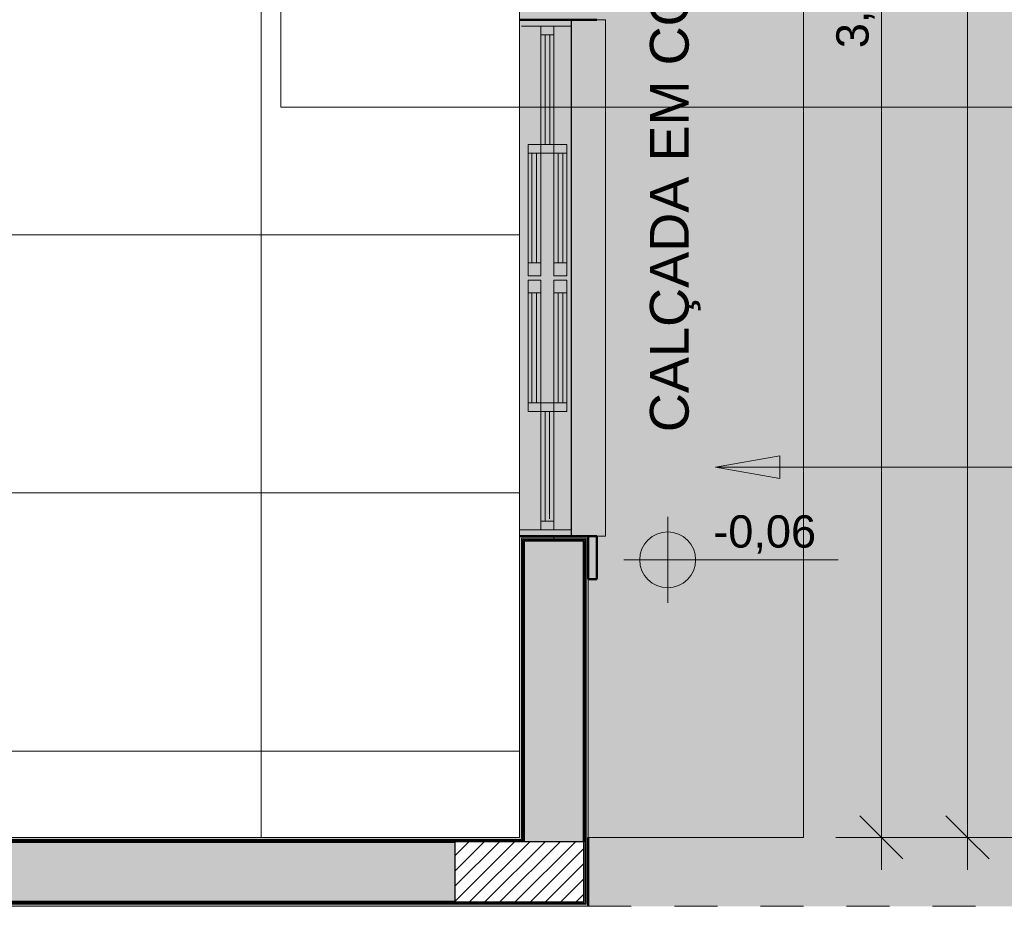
# Model space of a CAD drawing. Header units: metres. Extents: x -14 to 9.7, y -18.2 to 3.
# Tile 17 of 30: x -0.8 to 1.5, y -18.2 to -16.2. Entities that reach past the tile are written whole.
import ezdxf

# ---------------------------------------------------------------- set-up
doc = ezdxf.new("R2010")
doc.units = ezdxf.units.M
doc.linetypes.add('Projeção', pattern=[0.003969, 0.002381, -0.001587])
for name, color, linetype, lineweight in [('A-ANNO-DIMS', 7, 'Continuous', 9), ('A-ANNO-DIMS-50', 7, 'Continuous', 9), ('A-DETL-GENF', 7, 'Continuous', 5), ('A-FLOR-PATT', 7, 'Continuous', 5), ('A-GLAZ', 7, 'Continuous', 5), ('A-WALL', 7, 'Continuous', 5), ('A-WALL-PATT', 7, 'Continuous', 50), ('G-ANNO-DIMS', 7, 'Continuous', 9), ('G-ANNO-TEXT', 7, 'Continuous', 9), ('I-WALL', 7, 'Continuous', 5)]:
    doc.layers.add(name, color=color, linetype=linetype, lineweight=lineweight)
doc.layers.add('A-DETL', color=7, linetype='Continuous', lineweight=5, true_color=0x00a600)
doc.styles.add('Arial', font='arial.ttf', dxfattribs={"height": 0.075})
doc.styles.add('Arial_3', font='arial.ttf', dxfattribs={"height": 0.09})
doc.dimstyles.new('Com_linha__ref__contínua__-_Cor_Vermelha_Arial_1_5mm', dxfattribs={"dimscale": 0.3048, "dimtxt": 0.076519, "dimasz": 0.328084, "dimexe": 0.246063, "dimexo": 0.246063, "dimgap": 0.024606, "dimtad": 1, "dimrnd": 0.01, "dimzin": 0, "dimdsep": 46, "dimtxsty": 'Arial', "dimblk1": 'OBLIQUE', "dimblk2": 'OBLIQUE', "dimsah": 1, "dimcen": 0.09, "dimdle": 0.246063, "dimazin": 0, "dimtfac": 1, "dimtdec": 4, "dimtix": 1, "dimtmove": 0, "dimatfit": 3, "dimfxl": 1, "dimtvp": 1, "dimtolj": 1, "dimtzin": 0, "dimarcsym": 2})

# ---------------------------------------------------------------- blocks, each defined once
blk = doc.blocks.new('JANELA DE CORRE_-PAG_ PISO2')
at = {"layer": 'A-GLAZ', "true_color": 0xfffffe}
h = blk.add_hatch(color=7, dxfattribs=at)
h.paths.add_polyline_path([(0.6, 0.04), (-0.6, 0.04), (-0.6, -0.08), (0.6, -0.08)])
h.paths.add_polyline_path([(0.31, -0.06), (0.005, -0.06), (0.005, -0.03), (0.31, -0.03)])
h.paths.add_polyline_path([(-0.005, -0.06), (-0.31, -0.06), (-0.31, -0.03), (-0.005, -0.03)])
at = {"layer": 'A-GLAZ', "lineweight": 15}
for p, q in [((-0.6, 0.04), (-0.6, -0.08)), ((-0.585, 0.04), (-0.585, -0.075)), ((-0.31, 0), (-0.31, 0.03)), ((-0.31, 0.03), (-0.005, 0.03)), ((-0.29, 0.03), (-0.29, 0)), ((-0.035, 0.03), (-0.035, 0)), ((-0.005, 0.03), (-0.005, 0)), ((0.005, 0), (0.005, 0.03)), ((0.005, 0.03), (0.31, 0.03)), ((0.035, 0.03), (0.035, 0)), ((0.29, 0.03), (0.29, 0)), ((0.31, 0.03), (0.31, 0)), ((0.585, 0.04), (0.585, -0.08)), ((0.6, 0.04), (0.6, -0.08)), ((-0.29, 0.021), (-0.035, 0.021)), ((-0.035, 0.01), (-0.29, 0.01)), ((0.035, 0.021), (0.29, 0.021)), ((0.29, 0.01), (0.035, 0.01)), ((-0.585, 0), (-0.31, 0)), ((-0.565, 0), (-0.565, -0.03)), ((-0.565, -0.009), (-0.31, -0.009)), ((-0.31, -0.02), (-0.565, -0.02)), ((-0.31, 0), (-0.31, -0.03)), ((-0.005, 0), (-0.31, 0)), ((-0.29, 0), (-0.29, -0.03)), ((0.31, 0), (0.005, 0)), ((0.29, -0.03), (0.29, 0)), ((0.31, 0), (0.31, -0.03)), ((0.31, 0), (0.585, 0)), ((0.56, -0.01), (0.31, -0.01)), ((0.31, -0.02), (0.565, -0.02)), ((0.565, 0), (0.565, -0.03)), ((-0.31, -0.03), (-0.585, -0.03)), ((0.585, -0.03), (0.31, -0.03))]:
    blk.add_line(p, q, dxfattribs=at)
at = {"layer": 'A-GLAZ'}
for p, q in [((-0.6, -0.08), (-0.6, 0.04)), ((0.6, 0.04), (0.6, -0.08)), ((0.6, -0.08), (-0.6, -0.08))]:
    blk.add_line(p, q, dxfattribs=at)
blk = doc.blocks.new('Paredes 1 - Paredes 1-2288142-PAG_ PISO')
at = {"layer": 'A-WALL', "lineweight": 50, "true_color": 0x808080}
h = blk.add_hatch(color=8, dxfattribs=at)
h.paths.add_polyline_path([(0.5264, -17.475), (0.5264, -17.375), (0.5064, -17.375), (0.5064, -17.475)])
h.paths.add_polyline_path([(0.5264, -16.175), (0.5264, -16.075), (0.5064, -16.075), (0.5064, -16.175)])
at = {"layer": 'A-WALL', "lineweight": 50}
for p, q in [((0.5064, -17.375), (0.5064, -17.475)), ((0.5264, -17.475), (0.5264, -17.375)), ((0.5064, -17.475), (0.5264, -17.475))]:
    blk.add_line(p, q, dxfattribs=at)
blk = doc.blocks.new('Elevações de ponto - Cota de elevação - planta-402364-PAG_ PISO')
at = {"layer": 'G-ANNO-DIMS'}
h = blk.add_hatch(color=256, dxfattribs=at)
edge = h.paths.add_edge_path()
edge.add_line((-0.002, 0.0013), (-0.002, 0))
edge.add_line((-0.002, 0), (-0.0033, 0))
edge.add_arc((-0.002, 0), 0.0013, 90, 180, ccw=False)
h = blk.add_hatch(color=256, dxfattribs=at)
edge = h.paths.add_edge_path()
edge.add_arc((-0.002, 0), 0.0013, -90, 0, ccw=False)
edge.add_line((-0.002, -0.0013), (-0.002, 0))
edge.add_line((-0.002, 0), (-0.0007, 0))
for p, q in [((-0.002, -0.002), (-0.002, 0.002)), ((-0.002, 0.0013), (-0.002, 0)), ((-0.00403, 0), (0.005929, 0)), ((-0.002, 0), (-0.0033, 0)), ((-0.002, -0.0013), (-0.002, 0)), ((-0.002, 0), (-0.0007, 0))]:
    blk.add_line(p, q, dxfattribs=at)
blk.add_circle((-0.002, 0), 0.0013, dxfattribs=at)
for start, end in [(360, 90), (180, 270)]:
    blk.add_arc((-0.002, 0), 0.0013, start, end, dxfattribs=at)
blk = doc.blocks.new('DIMBLOCK20-PAG_ PISO')
at = {"layer": 'A-ANNO-DIMS-50', "color": 242, "true_color": 0xbd2b2e, "transparency": 16777216}
for p, q in [((1.1876, -14.2049), (1.1376, -14.1549)), ((1.1876, -14.2049), (0.5814, -14.2049)), ((1.1876, -14.2049), (1.1876, -18.15)), ((1.1876, -14.2049), (1.2376, -14.2549)), ((1.1876, -14.2049), (1.2626, -14.2049)), ((1.1876, -18.075), (1.1376, -18.025)), ((1.1876, -18.075), (1.0814, -18.075)), ((1.1876, -18.075), (1.2376, -18.125)), ((1.1876, -18.075), (1.2626, -18.075))]:
    blk.add_line(p, q, dxfattribs=at)
at = {"layer": 'A-ANNO-DIMS-50', "color": 0, "transparency": 16777216, "insert": (1.0827, -16.2412), "char_height": 0.075, "width": 0.242979, "attachment_point": 1, "rotation": 90, "line_spacing_factor": 0.941778, "style": 'Arial'}
blk.add_mtext('3,87', dxfattribs=at)
blk = doc.blocks.new('_Oblique')
at = {"color": 0, "linetype": 'ByBlock', "lineweight": -2}
blk.add_line((-0.5, -0.5), (0.5, 0.5), dxfattribs=at)
blk = doc.blocks.new('DIMBLOCK22-PAG_ PISO')
at = {"layer": 'A-ANNO-DIMS-50', "color": 242, "true_color": 0xbd2b2e, "transparency": 16777216}
for p, q in [((1.3876, -13.705), (1.3376, -13.655)), ((1.3876, -13.705), (1.3833, -13.705)), ((1.3876, -13.705), (1.3876, -18.15)), ((1.3876, -13.705), (1.4376, -13.755)), ((1.3876, -13.705), (1.4626, -13.705)), ((1.3876, -18.075), (1.3376, -18.025)), ((1.3876, -18.075), (1.0814, -18.075)), ((1.3876, -18.075), (1.4376, -18.125)), ((1.3876, -18.075), (1.4626, -18.075))]:
    blk.add_line(p, q, dxfattribs=at)
at = {"layer": 'A-ANNO-DIMS-50', "color": 0, "transparency": 16777216, "insert": (1.2827, -15.9913), "char_height": 0.075, "width": 0.242979, "attachment_point": 1, "rotation": 90, "line_spacing_factor": 0.941778, "style": 'Arial'}
blk.add_mtext('4,37', dxfattribs=at)
blk = doc.blocks.new('DIMBLOCK23-PAG_ PISO')
at = {"layer": 'A-ANNO-DIMS-50', "color": 242, "true_color": 0xbd2b2e, "transparency": 16777216}
for p, q in [((1.5876, -10.66), (1.5876, -18.15)), ((1.5876, -10.735), (1.5376, -10.685)), ((1.5876, -10.735), (-0.0886, -10.735)), ((1.5876, -10.735), (1.6376, -10.785)), ((1.5876, -10.735), (1.6626, -10.735)), ((1.5876, -18.075), (1.5376, -18.025)), ((1.5876, -18.075), (1.0814, -18.075)), ((1.5876, -18.075), (1.6376, -18.125)), ((1.5876, -18.075), (1.6626, -18.075))]:
    blk.add_line(p, q, dxfattribs=at)
at = {"layer": 'A-ANNO-DIMS-50', "color": 0, "transparency": 16777216, "insert": (1.4827, -14.5063), "char_height": 0.075, "width": 0.242979, "attachment_point": 1, "rotation": 90, "line_spacing_factor": 0.941778, "style": 'Arial'}
blk.add_mtext('7,34', dxfattribs=at)

msp = doc.modelspace()

# ---------------------------------------------------------------- hatches: boundary and pattern name
at = {"layer": 'A-DETL-GENF', "true_color": 0xd2e2c2}
h = msp.add_hatch(color=254, dxfattribs=at)
h.paths.add_polyline_path([(4.2916, -18.235), (6.0064, -18.235), (6.0064, -18.075), (5.8564, -18.075), (5.8564, -17.275), (6.0064, -17.275), (6.0064, -13.705), (1.0064, -13.705), (1.0064, -18.075), (0.5064, -18.075), (0.5064, -18.235), (2.8479, -18.235)])
h.paths.add_polyline_path([(0.3464, -12.505), (6.0058, -12.505), (6.0058, -12.393), (5.9334, -12.393), (5.9334, -12.317), (5.9552, -12.317), (5.9552, -12.2389), (5.9059, -12.2389), (5.9059, -12.2359), (5.8777, -12.2359), (5.8777, -11.9481), (6.0064, -11.9481), (6.0064, -8.235), (-0.1636, -8.235), (-0.1636, -12.505), (-0.0396, -12.505)])
h.paths.add_polyline_path([(5.9582, -12.32), (5.9842, -12.32), (5.9842, -12.2359), (5.9582, -12.2359), (5.9582, -12.317)])
h.paths.add_polyline_path([(6.0061, -12.317), (6.0064, -12.317), (6.0061, -12.2389), (5.9872, -12.2389), (5.9872, -12.317), (6.0058, -12.317)])
at = {"layer": 'A-DETL-GENF', "true_color": 0x464646}
h = msp.add_hatch(dxfattribs=at)
h.set_pattern_fill('FP_6', color=49, style=0, pattern_type=2)
h.set_pattern_definition([(45, (0, 0), (-0.01767767, 0.01767767), [])])
h.paths.add_polyline_path([(0.4964, -18.225), (0.4964, -18.085), (0.1964, -18.085), (0.1964, -18.225), (0.3213, -18.225)])
h.paths.add_polyline_path([(-3.3637, -18.225), (-3.0637, -18.225), (-3.0637, -18.085), (-3.3637, -18.085), (-3.3637, -18.0927)])
h.paths.add_polyline_path([(-6.1756, -18.225), (-6.0237, -18.225), (-6.0237, -18.085), (-6.3237, -18.085), (-6.3237, -18.225)])
h.paths.add_polyline_path([(-8.0236, -18.225), (-8.0236, -18.085), (-8.3236, -18.085), (-8.3236, -18.225)])
h.paths.add_polyline_path([(0.3884, -15.625), (0.4964, -15.625), (0.4964, -15.325), (0.3564, -15.325), (0.3564, -15.625), (0.3724, -15.625)])
h.paths.add_polyline_path([(-6.0853, -15.465), (-6.0237, -15.4649), (-6.0237, -15.325), (-6.3237, -15.325), (-6.3237, -15.465), (-6.1636, -15.465)])
h.paths.add_polyline_path([(-0.7436, -15.465), (-0.6736, -15.465), (-0.6736, -15.325), (-0.9736, -15.325), (-0.9736, -15.465)])
h.paths.add_polyline_path([(-5.2937, -15.465), (-4.9937, -15.4649), (-4.9937, -15.325), (-5.2937, -15.325), (-5.2937, -15.3846)])
h.paths.add_polyline_path([(-3.2137, -15.465), (-3.0737, -15.465), (-3.0737, -15.325), (-3.3737, -15.325), (-3.3737, -15.465)])
h.paths.add_polyline_path([(-8.1736, -15.465), (-8.0236, -15.465), (-8.0236, -15.325), (-8.3236, -15.325), (-8.3236, -15.465), (-8.1811, -15.465)])
h.paths.add_polyline_path([(0.4115, -14.515), (0.4964, -14.515), (0.4964, -14.215), (0.3564, -14.215), (0.3564, -14.515), (0.3864, -14.515)])
h.paths.add_polyline_path([(-3.2337, -14.2649), (-3.2337, -13.9649), (-3.3737, -13.9649), (-3.3736, -14.2649), (-3.2643, -14.2649)])
h.paths.add_polyline_path([(-5.1337, -14.2649), (-4.9937, -14.2649), (-4.9937, -13.9649), (-5.1337, -13.9649), (-5.1337, -14.195)])
h.paths.add_polyline_path([(-0.6736, -11.545), (-0.6736, -11.245), (-0.8136, -11.245), (-0.8136, -11.545), (-0.7615, -11.545)])
h.paths.add_polyline_path([(-3.3737, -11.545), (-3.2337, -11.545), (-3.2337, -11.245), (-3.3737, -11.245), (-3.3737, -11.4271)])
h.paths.add_polyline_path([(-7.6936, -11.385), (-7.3937, -11.385), (-7.3937, -11.245), (-7.6937, -11.245), (-7.6937, -11.385)])
h.paths.add_polyline_path([(-4.9836, -11.3849), (-4.8337, -11.3849), (-4.8337, -11.2449), (-5.1337, -11.245), (-5.1335, -11.3849), (-4.993, -11.3849)])
at = {"layer": 'A-DETL-GENF', "true_color": 0xc0c0c0}
msp.add_hatch(color=9, dxfattribs=at).paths.add_polyline_path([(0.5264, -17.375), (0.5464, -17.375), (0.5464, -16.175), (0.4664, -16.175), (0.4664, -17.375), (0.5064, -17.375)])
at = {"layer": 'A-DETL-GENF', "true_color": 0xffffff}
h = msp.add_hatch(color=7, dxfattribs=at)
h.paths.add_polyline_path([(0.3754, -16.77), (0.3964, -16.77), (0.3964, -16.74), (0.3664, -16.74), (0.3664, -16.77)])
h.paths.add_polyline_path([(0.3754, -16.485), (0.3964, -16.485), (0.3964, -16.465), (0.3664, -16.465), (0.3664, -16.485)])
h = msp.add_hatch(color=7, dxfattribs=at)
h.paths.add_polyline_path([(0.3754, -16.74), (0.3754, -16.485), (0.3664, -16.485), (0.3664, -16.74)])
h.paths.add_polyline_path([(0.3864, -16.74), (0.3964, -16.74), (0.3964, -16.485), (0.3864, -16.485), (0.3864, -16.6612)])
at = {"layer": 'A-DETL-GENF', "true_color": 0xe1ffff}
for points in [[(0.3754, -16.74), (0.3864, -16.74), (0.3864, -16.485), (0.3754, -16.485), (0.3754, -16.6612)], [(0.3754, -17.065), (0.3864, -17.065), (0.3864, -16.81), (0.3754, -16.81), (0.3754, -17.0442)]]:
    msp.add_hatch(color=7, dxfattribs=at).paths.add_polyline_path(points)
at = {"layer": 'A-DETL-GENF', "true_color": 0xffffff}
h = msp.add_hatch(color=7, dxfattribs=at)
h.paths.add_polyline_path([(0.3754, -17.085), (0.3964, -17.085), (0.3964, -17.065), (0.3664, -17.065), (0.3664, -17.085)])
h.paths.add_polyline_path([(0.3964, -16.81), (0.3964, -16.78), (0.3664, -16.78), (0.3664, -16.81), (0.3864, -16.81)])
h = msp.add_hatch(color=7, dxfattribs=at)
h.paths.add_polyline_path([(0.3754, -17.065), (0.3754, -16.81), (0.3664, -16.81), (0.3664, -17.065)])
h.paths.add_polyline_path([(0.3864, -17.065), (0.3964, -17.065), (0.3964, -16.81), (0.3864, -16.81), (0.3864, -17.0442)])
at = {"layer": 'A-FLOR-PATT', "true_color": 0xd8d8d8}
h = msp.add_hatch(color=254, dxfattribs=at)
h.paths.add_polyline_path([(0.6822, -18.075), (1.0064, -18.075), (1.0064, -13.705), (0.5064, -13.705), (0.5064, -16.075), (0.5264, -16.075), (0.5264, -16.175), (0.5464, -16.175), (0.5464, -17.375), (0.5264, -17.375), (0.5264, -17.475), (0.5064, -17.475), (0.5064, -18.075)])
h.paths.add_polyline_path([(-8.452, -17.761), (-8.452, -17.761), (-8.4512, -17.7607)])
h.paths.add_polyline_path([(-8.7021, -18.075), (-8.3336, -18.0746), (-8.3336, -17.7839), (-8.3346, -17.7849), (-8.354, -17.7852), (-8.3544, -17.7856), (-8.3924, -17.7859), (-8.3933, -17.7908), (-8.3955, -17.7927), (-8.3997, -17.7933), (-8.4029, -17.7943), (-8.4057, -17.7959), (-8.4096, -17.7984), (-8.4125, -17.7982), (-8.4156, -17.7959), (-8.4189, -17.7942), (-8.422, -17.7933), (-8.4264, -17.7923), (-8.4283, -17.7901), (-8.4288, -17.787), (-8.4294, -17.7856), (-8.4394, -17.7851), (-8.4416, -17.7854), (-8.4447, -17.7875), (-8.4479, -17.7885), (-8.453, -17.7889), (-8.4571, -17.7879), (-8.4624, -17.7837), (-8.4646, -17.7794), (-8.4653, -17.775), (-8.4637, -17.7684), (-8.462, -17.7657), (-8.4581, -17.7626), (-8.4544, -17.7615), (-8.4499, -17.7611), (-8.4447, -17.7624), (-8.4396, -17.765), (-8.4289, -17.7635), (-8.428, -17.7592), (-8.4258, -17.7573), (-8.4222, -17.7567), (-8.4184, -17.7556), (-8.4156, -17.7541), (-8.4117, -17.7516), (-8.4088, -17.7518), (-8.4053, -17.7543), (-8.4024, -17.7558), (-8.3992, -17.7567), (-8.3949, -17.7577), (-8.393, -17.7599), (-8.3925, -17.7631), (-8.3923, -17.7644), (-8.354, -17.7648), (-8.354, -17.7651), (-8.3346, -17.7651), (-8.3336, -17.7661), (-8.3336, -15.315), (-7.7037, -15.315), (-7.7037, -11.235), (-7.1936, -11.235), (-7.1936, -11.215), (-7.0936, -11.215), (-7.0936, -11.195), (-5.5936, -11.195), (-5.5936, -11.215), (-5.4936, -11.215), (-5.4936, -11.235), (-4.6836, -11.235), (-4.6836, -11.215), (-4.5836, -11.215), (-4.5836, -11.195), (-3.7836, -11.195), (-3.7836, -11.215), (-3.6836, -11.215), (-3.6836, -11.235), (-2.8736, -11.235), (-2.8736, -11.215), (-2.7736, -11.215), (-2.7736, -11.195), (-1.2736, -11.195), (-1.2736, -11.215), (-1.1736, -11.215), (-1.1736, -11.235), (-0.6636, -11.235), (-0.6636, -12.505), (-0.1636, -12.505), (-0.1636, -10.735), (-8.2037, -10.735), (-8.2037, -14.815), (-8.8336, -14.815), (-8.8336, -18.075)])
at = {"layer": 'A-FLOR-PATT', "true_color": 0x787878}
h = msp.add_hatch(dxfattribs=at)
h.set_pattern_fill('FP_5', color=8, style=0, pattern_type=2)
h.set_pattern_definition([(0, (-2.654, -16.075), (0, 0.6), []), (90, (-2.654, -16.075), (-0.6, 4e-17), [])])
h.paths.add_polyline_path([(-2.9271, -18.075), (0.3464, -18.075), (0.3464, -15.475), (-3.3837, -15.475), (-3.3837, -15.265), (-3.2237, -15.265), (-3.2237, -15.315), (-0.8236, -15.315), (-0.8236, -11.395), (-3.2217, -11.395), (-3.2217, -14.365), (-3.3837, -14.365), (-3.3837, -14.275), (-4.9836, -14.275), (-4.9836, -14.365), (-5.1436, -14.365), (-5.1436, -11.395), (-7.5437, -11.395), (-7.5437, -15.315), (-5.1436, -15.315), (-5.1436, -15.265), (-4.9836, -15.265), (-4.9836, -15.475), (-6.0136, -15.475), (-6.0136, -18.075), (-5.2136, -18.075), (-5.2136, -17.575), (-4.0136, -17.575), (-4.0136, -18.075), (-3.2137, -18.075), (-3.2137, -16.425), (-3.0537, -16.425), (-3.0537, -18.075), (-3.0174, -18.075)])
h.paths.add_polyline_path([(-4.6136, -17.7955), (-4.6084, -17.7948), (-4.6036, -17.7928), (-4.5994, -17.7897), (-4.5963, -17.7855), (-4.5943, -17.7807), (-4.5936, -17.7755), (-4.5943, -17.7703), (-4.5963, -17.7655), (-4.5994, -17.7614), (-4.6036, -17.7582), (-4.6084, -17.7562), (-4.6136, -17.7555), (-4.6188, -17.7562), (-4.6236, -17.7582), (-4.6277, -17.7614), (-4.6309, -17.7655), (-4.6329, -17.7703), (-4.6336, -17.7755), (-4.6329, -17.7807), (-4.6309, -17.7855), (-4.6277, -17.7897), (-4.6236, -17.7928), (-4.6188, -17.7948)])
at = {"layer": 'A-WALL-PATT', "true_color": 0x808080}
h = msp.add_hatch(color=8, dxfattribs=at)
h.paths.add_polyline_path([(0.499, -18.2275), (0.5014, -18.2275), (0.5014, -17.38), (0.4264, -17.38), (0.4264, -17.3825), (0.4989, -17.3825), (0.4989, -18.2275)])
h.paths.add_polyline_path([(0.4989, -16.17), (0.5014, -16.17), (0.5014, -15.395), (0.4989, -15.395), (0.4989, -16.1675), (0.4264, -16.1675), (0.4269, -16.17), (0.4964, -16.17)])
h = msp.add_hatch(color=8, dxfattribs=at)
h.paths.add_polyline_path([(0.4964, -18.225), (0.4989, -18.225), (0.4989, -17.3825), (0.4264, -17.3825), (0.4264, -17.385), (0.4964, -17.385), (0.4964, -18.2225)])
h.paths.add_polyline_path([(0.4264, -16.1675), (0.4989, -16.1675), (0.4989, -15.395), (0.4964, -15.395), (0.4964, -16.165), (0.4264, -16.165)])
h = msp.add_hatch(color=8, dxfattribs=at)
h.paths.add_polyline_path([(0.3552, -18.0825), (0.3564, -18.0825), (0.3564, -17.385), (0.4264, -17.385), (0.4264, -17.3825), (0.3539, -17.3825), (0.3539, -18.0825)])
h.paths.add_polyline_path([(0.3564, -16.1675), (0.4264, -16.1675), (0.4264, -16.165), (0.3564, -16.165), (0.3564, -15.465), (0.3539, -15.465), (0.3539, -16.1675)])
h = msp.add_hatch(color=8, dxfattribs=at)
h.paths.add_polyline_path([(0.3514, -18.08), (0.3539, -18.08), (0.3539, -17.3825), (0.4264, -17.3825), (0.4264, -17.38), (0.3514, -17.38), (0.3514, -18.075)])
h.paths.add_polyline_path([(0.3539, -16.17), (0.4264, -16.17), (0.4264, -16.1675), (0.3539, -16.1675), (0.3539, -15.4675), (0.3514, -15.4675), (0.3514, -16.17), (0.3539, -16.17)])
h = msp.add_hatch(color=8, dxfattribs=at)
h.paths.add_polyline_path([(0.4115, -18.085), (0.4964, -18.085), (0.4964, -17.385), (0.3564, -17.385), (0.3564, -18.085)])
h.paths.add_polyline_path([(0.4115, -16.165), (0.4964, -16.165), (0.4964, -15.625), (0.3564, -15.625), (0.3564, -16.165)])
for points in [[(0.3464, -18.085), (0.3564, -18.085), (0.3564, -18.0825), (-3.0637, -18.0825), (-3.0637, -18.085), (0.3213, -18.085)], [(0.1964, -18.225), (0.1964, -18.085), (-3.0637, -18.085), (-3.0637, -18.225), (-0.0396, -18.225)], [(0.3464, -18.0825), (0.3539, -18.0825), (0.3539, -18.08), (-3.0612, -18.08), (-3.0612, -18.0825), (0.3213, -18.0825)], [(0.3564, -18.2275), (0.4989, -18.2275), (0.4989, -18.225), (-3.1337, -18.225), (-3.1337, -18.2275), (-2.9271, -18.2275), (0.3213, -18.2275)], [(0.4964, -18.23), (0.5014, -18.23), (0.5014, -18.2275), (-3.1337, -18.2275), (-3.1337, -18.23), (0.3564, -18.23)]]:
    msp.add_hatch(color=8, dxfattribs=at).paths.add_polyline_path(points)
at = {"layer": 'G-ANNO-TEXT'}
msp.add_hatch(color=256, dxfattribs=at).paths.add_polyline_path([(0.8017, -17.2149), (0.9517, -17.2413), (0.9517, -17.1884)])
at = {"layer": 'I-WALL', "true_color": 0x808080}
h = msp.add_hatch(color=8, dxfattribs=at)
h.paths.add_polyline_path([(0.5064, -18.23), (0.5064, -17.375), (0.4264, -17.375), (0.4264, -17.38), (0.5014, -17.38), (0.5014, -18.23), (0.5039, -18.23)])
h.paths.add_polyline_path([(0.4964, -16.175), (0.5064, -16.175), (0.5064, -15.395), (0.5014, -15.395), (0.5014, -16.17), (0.4264, -16.17), (0.4264, -16.175), (0.4664, -16.175)])
h = msp.add_hatch(color=8, dxfattribs=at)
h.paths.add_polyline_path([(0.3464, -18.075), (0.3514, -18.075), (0.3514, -17.38), (0.4264, -17.38), (0.4264, -17.375), (0.3464, -17.375), (0.3464, -18.0655)])
h.paths.add_polyline_path([(0.3539, -16.175), (0.4264, -16.175), (0.4264, -16.17), (0.3514, -16.17), (0.3514, -15.47), (0.3464, -15.47), (0.3464, -16.175), (0.3514, -16.175)])
for points in [[(0.3464, -18.08), (0.3514, -18.08), (0.3514, -18.075), (-3.0587, -18.075), (-3.0587, -18.08), (0.3213, -18.08)], [(-3.1337, -18.235), (0.5064, -18.235), (0.5064, -18.23), (-3.1337, -18.23)]]:
    msp.add_hatch(color=8, dxfattribs=at).paths.add_polyline_path(points)

# ---------------------------------------------------------------- linework, layer by layer
at = {"layer": 'A-DETL', "color": 7}
for p, q in [((1.0064, -13.705), (1.0064, -18.075)), ((1.0064, -18.075), (0.5064, -18.075))]:
    msp.add_line(p, q, dxfattribs=at)
at = {"layer": 'A-DETL', "color": 7, "lineweight": 50}
for p, q in [((0.4664, -16.175), (0.3464, -16.175)), ((0.5264, -16.175), (0.4664, -16.175)), ((0.4664, -17.375), (0.3464, -17.375)), ((0.4664, -17.375), (0.5264, -17.375)), ((0.5064, -18.075), (0.5064, -18.235))]:
    msp.add_line(p, q, dxfattribs=at)
at = {"layer": 'A-DETL', "color": 7, "lineweight": 25}
for p, q in [((0.4664, -16.175), (0.4664, -17.375)), ((0.4964, -18.085), (0.1964, -18.085)), ((0.1964, -18.085), (0.1964, -18.225)), ((0.4964, -18.225), (0.4964, -18.085)), ((0.1964, -18.225), (0.4964, -18.225))]:
    msp.add_line(p, q, dxfattribs=at)
at = {"layer": 'A-DETL', "color": 7, "lineweight": 15}
for p, q in [((0.5464, -16.175), (0.5264, -16.175)), ((0.5464, -17.375), (0.5464, -16.175)), ((0.3964, -16.465), (0.3664, -16.465)), ((0.3664, -16.465), (0.3664, -16.485)), ((0.3964, -16.485), (0.3964, -16.465)), ((0.3664, -16.485), (0.3664, -16.74)), ((0.3754, -16.485), (0.3664, -16.485)), ((0.3864, -16.485), (0.3754, -16.485)), ((0.3754, -16.485), (0.3754, -16.74)), ((0.3964, -16.485), (0.3864, -16.485)), ((0.3864, -16.74), (0.3864, -16.485)), ((0.3964, -16.74), (0.3964, -16.485)), ((0.3664, -16.74), (0.3664, -16.77)), ((0.3664, -16.74), (0.3754, -16.74)), ((0.3754, -16.74), (0.3864, -16.74)), ((0.3864, -16.74), (0.3964, -16.74)), ((0.3964, -16.77), (0.3964, -16.74)), ((0.3664, -16.77), (0.3964, -16.77)), ((0.3964, -16.78), (0.3664, -16.78)), ((0.3664, -16.78), (0.3664, -16.81)), ((0.3964, -16.81), (0.3964, -16.78)), ((0.3754, -16.81), (0.3664, -16.81)), ((0.3664, -16.81), (0.3664, -17.065)), ((0.3754, -16.81), (0.3754, -17.065)), ((0.3864, -16.81), (0.3754, -16.81)), ((0.3964, -16.81), (0.3864, -16.81)), ((0.3864, -17.065), (0.3864, -16.81)), ((0.3964, -17.065), (0.3964, -16.81)), ((0.3664, -17.065), (0.3664, -17.085)), ((0.3664, -17.065), (0.3754, -17.065)), ((0.3754, -17.065), (0.3864, -17.065)), ((0.3864, -17.065), (0.3964, -17.065)), ((0.3964, -17.085), (0.3964, -17.065)), ((0.3664, -17.085), (0.3964, -17.085)), ((0.5264, -17.375), (0.5464, -17.375))]:
    msp.add_line(p, q, dxfattribs=at)
at = {"layer": 'A-DETL', "color": 8, "linetype": 'Projeção', "true_color": 0x808080}
msp.add_line((0.5064, -18.235), (6.0064, -18.235), dxfattribs=at)
at = {"layer": 'A-WALL'}
for p, q in [((0.3464, -17.375), (0.3464, -18.075)), ((0.5014, -17.38), (0.3514, -17.38)), ((0.3514, -17.38), (0.3514, -18.08)), ((0.4989, -17.3825), (0.3539, -17.3825)), ((0.3539, -17.3825), (0.3539, -18.0825)), ((0.4264, -17.385), (0.4264, -17.375)), ((0.4989, -18.2275), (0.4989, -17.3825)), ((0.5014, -18.23), (0.5014, -17.38)), ((0.5064, -18.075), (0.5064, -17.375)), ((0.3464, -18.075), (-3.0537, -18.075)), ((-3.0612, -18.0825), (0.3539, -18.0825)), ((-3.0587, -18.08), (0.3514, -18.08)), ((-8.3336, -18.2275), (0.4989, -18.2275)), ((-8.3336, -18.23), (0.5014, -18.23)), ((-8.3336, -18.235), (0.5064, -18.235))]:
    msp.add_line(p, q, dxfattribs=at)
at = {"layer": 'A-WALL', "lineweight": 50}
for p, q in [((0.3564, -17.385), (0.3564, -18.085)), ((0.4964, -17.385), (0.3564, -17.385)), ((0.4964, -18.085), (0.4964, -17.385)), ((-3.0637, -18.085), (0.1964, -18.085)), ((-3.0637, -18.225), (0.1964, -18.225))]:
    msp.add_line(p, q, dxfattribs=at)
at = {"layer": 'G-ANNO-TEXT'}
for p, q in [((-0.2082, -15.3943), (-0.2082, -16.3783)), ((-0.2082, -16.3783), (1.7697, -16.3783)), ((0.9517, -17.1884), (0.8017, -17.2149)), ((0.9517, -17.2413), (0.9517, -17.1884)), ((0.8017, -17.2149), (0.9517, -17.2413)), ((0.8017, -17.2149), (1.4577, -17.2149)), ((1.4577, -17.2149), (2.2481, -17.2149))]:
    msp.add_line(p, q, dxfattribs=at)

# ---------------------------------------------------------------- block references
at = {"layer": 'A-GLAZ', "rotation": 270.0000000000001}
msp.add_blockref('JANELA DE CORRE_-PAG_ PISO2', (0.4264, -16.775), dxfattribs=at)
at = {"layer": 'A-WALL', "lineweight": 50}
msp.add_blockref('Paredes 1 - Paredes 1-2288142-PAG_ PISO', (0, 0), dxfattribs=at)
at = {"layer": 'G-ANNO-DIMS', "xscale": 49.99999999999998, "yscale": 49.99999999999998, "zscale": 49.99999999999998}
msp.add_blockref('Elevações de ponto - Cota de elevação - planta-402364-PAG_ PISO', (0.7909, -17.43), dxfattribs=at)

# ---------------------------------------------------------------- texts
at = {"layer": 'G-ANNO-DIMS', "lineweight": 18, "insert": (0.7969, -17.3266), "char_height": 0.075, "width": 0.285563, "attachment_point": 1, "line_spacing_factor": 0.941778, "style": 'Arial'}
msp.add_mtext('-0,06', dxfattribs=at)
at = {"layer": 'G-ANNO-TEXT', "insert": (0.6497, -17.1335), "char_height": 0.09, "width": 3.403163, "attachment_point": 1, "rotation": 90, "style": 'Arial_3'}
msp.add_mtext('CALÇADA EM CONCRETO DESEMPENADO 5cm', dxfattribs=at)

# ---------------------------------------------------------------- dimensions: what is measured, and where the dimension line sits
at = {"layer": 'A-ANNO-DIMS', "color": 242, "true_color": 0xbd2b2e}
for base, p1, override, picture, middle in [((1.5876, -18.075), (-0.1636, -10.735), {"dimpost": '<>', "dimfxl": 7.432664}, 'DIMBLOCK23-PAG_ PISO', (1.5418, -14.405)), ((1.3876, -18.075), (1.4583, -13.705), {"dimpost": '<>', "dimfxl": 4.393304}, 'DIMBLOCK22-PAG_ PISO', (1.3418, -15.89)), ((1.1876, -18.075), (0.5064, -14.2049), {"dimpost": '<>', "dimfxl": 3.902265}, 'DIMBLOCK20-PAG_ PISO', (1.1418, -16.14))]:
    dim = msp.add_linear_dim(base=base, p1=p1, p2=(1.0064, -18.075), angle=90, dimstyle='Com_linha__ref__contínua__-_Cor_Vermelha_Arial_1_5mm', override=override, dxfattribs=at)
    dim.commit()
    dim.dimension.update_dxf_attribs({"geometry": picture, "text_midpoint": middle})

doc.saveas('drawing.dxf')
